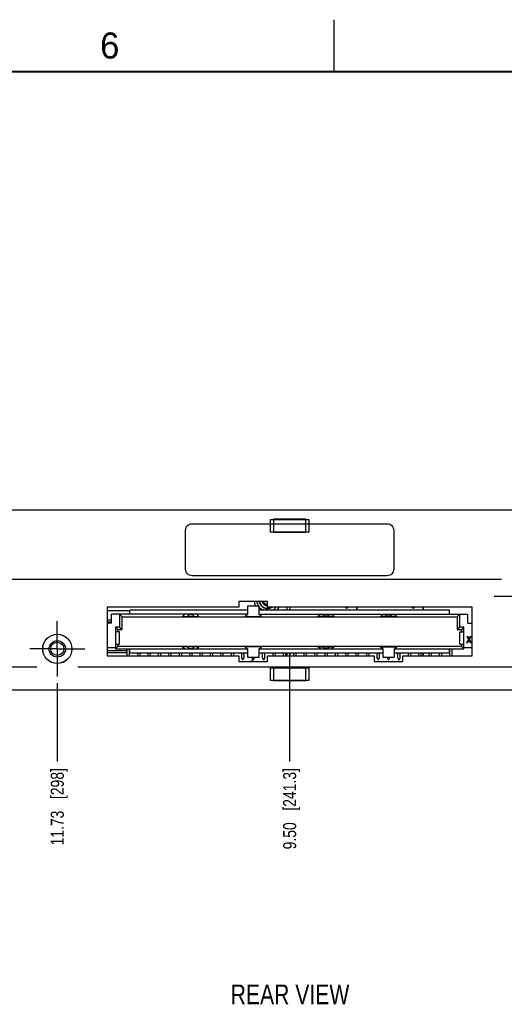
# Model space of a CAD drawing. Header units: inches. Extents: x 0 to 34, y 0 to 22.
# Tile 37 of 78: x 9.7 to 14.4, y 12.5 to 22. Entities that reach past the tile are written whole.
import ezdxf

# ---------------------------------------------------------------- set-up
doc = ezdxf.new("R2010")
doc.units = ezdxf.units.IN
doc.header["$LTSCALE"] = 1.87
doc.header["$MEASUREMENT"] = 0
doc.linetypes.add('CENTER', pattern=[0.6, 0.375, -0.075, 0.075, -0.075])
doc.layers.get('0').update_dxf_attribs({"linetype": 'CONTINUOUS'})
for name, color, linetype in [('02___PRT_ALL_AXES', 7, 'CONTINUOUS'), ('DETAIL', 7, 'CONTINUOUS'), ('DIMENSIONS', 7, 'CONTINUOUS')]:
    doc.layers.add(name, color=color, linetype=linetype)
doc.styles.get("Standard").update_dxf_attribs({"font": 'txt', "width": 0.8})
doc.styles.add('TEXTSTYLE_2', font='txt')
doc.dimstyles.new('DIMSTYLE_2', dxfattribs={"dimtxt": 0.125, "dimasz": 0.18, "dimexe": 0.125, "dimexo": 0.0625, "dimgap": 0.09, "dimtad": 0, "dimtih": 1, "dimtoh": 1, "dimzin": 4, "dimdsep": 46, "dimtxsty": 'STANDARD', "dimblk": '_FILLED', "dimblk1": '_FILLED', "dimblk2": '_FILLED', "dimcen": 0.09, "dimadec": 0, "dimazin": 0, "dimtp": 0.001, "dimtm": 0.001, "dimtfac": 1, "dimtofl": 0, "dimtmove": 0, "dimatfit": 3, "dimldrblk": '_FILLED', "dimfxl": 1, "dimtolj": 1, "dimtzin": 4, "dimarcsym": 0})

# ---------------------------------------------------------------- blocks, each defined once
blk = doc.blocks.new('*D42')
at = {"layer": 'DIMENSIONS', "color": 2, "linetype": 'CONTINUOUS'}
blk.add_line((3.9435, 15.6128), (3.9435, 14.8748), dxfattribs=at)
at = {"layer": 'DIMENSIONS', "color": 2, "linetype": 'CONTINUOUS', "insert": (3.881, 14.8123), "char_height": 0.125, "width": 1.325, "attachment_point": 3, "rotation": 90, "line_spacing_factor": 0.9}
blk.add_mtext('17.88{\\Ftxt.shx;\\W1.000000;\\H0.125000; }[454.1]', dxfattribs=at)
blk = doc.blocks.new('_FILLED')
at = {"color": 0, "linetype": 'BYBLOCK'}
blk.add_solid([(0, 0), (-1, 0.174), (-1, -0.174)], dxfattribs=at)
blk = doc.blocks.new('*D43')
at = {"layer": 'DIMENSIONS', "color": 2, "linetype": 'CONTINUOUS'}
blk.add_line((12.3225, 15.9176), (12.3225, 14.8748), dxfattribs=at)
at = {"layer": 'DIMENSIONS', "color": 2, "linetype": 'CONTINUOUS', "insert": (12.26, 14.8123), "char_height": 0.125, "width": 1.225, "attachment_point": 3, "rotation": 90, "line_spacing_factor": 0.9}
blk.add_mtext('9.50{\\Ftxt.shx;\\W1.000000;\\H0.125000; }[241.3]', dxfattribs=at)
blk = doc.blocks.new('*D47')
at = {"layer": 'DIMENSIONS', "color": 2, "linetype": 'CONTINUOUS'}
blk.add_line((6.8226, 16.6067), (6.8226, 14.8748), dxfattribs=at)
at = {"layer": 'DIMENSIONS', "color": 2, "linetype": 'CONTINUOUS', "insert": (6.7601, 14.8123), "char_height": 0.125, "width": 1.425, "attachment_point": 3, "rotation": 90, "line_spacing_factor": 0.9}
blk.add_mtext('2X 15.00{\\Ftxt.shx;\\W1.000000;\\H0.125000; }[381]', dxfattribs=at)
blk = doc.blocks.new('*D50')
at = {"layer": 'DIMENSIONS', "color": 2, "linetype": 'CONTINUOUS'}
blk.add_line((6.1575, 17.1042), (6.1575, 17.9798), dxfattribs=at)
at = {"layer": 'DIMENSIONS', "color": 2, "linetype": 'CONTINUOUS', "insert": (6.095, 18.0423), "char_height": 0.125, "width": 1.325, "attachment_point": 1, "rotation": 90, "line_spacing_factor": 0.9}
blk.add_mtext('15.67{\\Ftxt.shx;\\W1.000000;\\H0.125000; }[397.9]', dxfattribs=at)
blk = doc.blocks.new('*D51')
at = {"layer": 'DIMENSIONS', "color": 2, "linetype": 'CONTINUOUS'}
blk.add_line((15.8148, 15.9573), (22.51, 15.9573), dxfattribs=at)
at = {"layer": 'DIMENSIONS', "color": 2, "linetype": 'CONTINUOUS', "insert": (22.5725, 16.0198), "char_height": 0.125, "width": 1.325, "attachment_point": 1, "line_spacing_factor": 0.9}
blk.add_mtext('3X (.40{\\Ftxt.shx;\\W1.000000;\\H0.125000; }[10])', dxfattribs=at)
blk = doc.blocks.new('*D52')
at = {"layer": 'DIMENSIONS', "color": 2, "linetype": 'CONTINUOUS'}
blk.add_line((20.2775, 16.4613), (22.51, 16.4613), dxfattribs=at)
at = {"layer": 'DIMENSIONS', "color": 2, "linetype": 'CONTINUOUS', "insert": (22.5725, 16.5238), "char_height": 0.125, "width": 1.525, "attachment_point": 1, "line_spacing_factor": 0.9}
blk.add_mtext('3X (.90{\\Ftxt.shx;\\W1.000000;\\H0.125000; }[22.8])', dxfattribs=at)
blk = doc.blocks.new('*D56')
at = {"layer": 'DIMENSIONS', "color": 2, "linetype": 'CONTINUOUS'}
blk.add_line((10.0905, 15.6293), (10.0905, 14.8748), dxfattribs=at)
at = {"layer": 'DIMENSIONS', "color": 2, "linetype": 'CONTINUOUS', "insert": (10.028, 14.8123), "char_height": 0.125, "width": 1.125, "attachment_point": 3, "rotation": 90, "line_spacing_factor": 0.9}
blk.add_mtext('11.73{\\Ftxt.shx;\\W1.000000;\\H0.125000; }[298]', dxfattribs=at)
blk = doc.blocks.new('*D57')
at = {"layer": 'DIMENSIONS', "color": 2, "linetype": 'CONTINUOUS'}
blk.add_line((9.0535, 16.1333), (9.0535, 14.8748), dxfattribs=at)
at = {"layer": 'DIMENSIONS', "color": 2, "linetype": 'CONTINUOUS', "insert": (8.991, 14.8123), "char_height": 0.125, "width": 1.325, "attachment_point": 3, "rotation": 90, "line_spacing_factor": 0.9}
blk.add_mtext('12.77{\\Ftxt.shx;\\W1.000000;\\H0.125000; }[324.3]', dxfattribs=at)
blk = doc.blocks.new('*D58')
at = {"layer": 'DIMENSIONS', "color": 2, "linetype": 'CONTINUOUS'}
blk.add_line((4.5905, 15.6293), (4.5905, 14.8748), dxfattribs=at)
at = {"layer": 'DIMENSIONS', "color": 2, "linetype": 'CONTINUOUS', "insert": (4.528, 14.8123), "char_height": 0.125, "width": 1.325, "attachment_point": 3, "rotation": 90, "line_spacing_factor": 0.9}
blk.add_mtext('17.23{\\Ftxt.shx;\\W1.000000;\\H0.125000; }[437.7]', dxfattribs=at)

msp = doc.modelspace()

# ---------------------------------------------------------------- linework, layer by layer
at = {"color": 2, "linetype": 'CONTINUOUS'}
msp.add_line((12.75, 21.5), (12.75, 22), dxfattribs=at)
at = {"color": 7, "linetype": 'CONTINUOUS'}
for p, q in [((3.01, 17.2923), (21.635, 17.2923)), ((12.1375, 17.0793), (12.1375, 17.2003)), ((12.1375, 17.2003), (12.5075, 17.2003)), ((12.1665, 17.2023), (12.1665, 17.0773)), ((12.4785, 17.2023), (12.1665, 17.2023)), ((12.4785, 17.0773), (12.4785, 17.2023)), ((12.5075, 17.2003), (12.5075, 17.0793)), ((12.5075, 17.0793), (12.1375, 17.0793)), ((12.1665, 17.0773), (12.4785, 17.0773)), ((12.2665, 17.0773), (12.2665, 17.0793)), ((12.3785, 17.0773), (12.3785, 17.0793)), ((11.835, 16.4118), (11.835, 16.3568)), ((12.11, 16.4118), (11.835, 16.4118)), ((11.9162, 16.3673), (11.9162, 16.2882)), ((12.0307, 16.3673), (11.9162, 16.3673)), ((11.9865, 16.3873), (11.9865, 16.4118)), ((12.0307, 16.2882), (12.0307, 16.3673)), ((12.11, 16.3568), (12.11, 16.4118)), ((10.5705, 16.3568), (10.5705, 15.8898)), ((11.835, 16.3568), (10.5705, 16.3568)), ((10.5705, 16.3253), (10.787, 16.3253)), ((10.6099, 16.2045), (10.6099, 16.2892)), ((11.9162, 16.2892), (10.6099, 16.2892)), ((10.6886, 16.2892), (10.6886, 16.1671)), ((10.6886, 16.2892), (10.7122, 16.2655)), ((10.7122, 16.1435), (10.7122, 16.2655)), ((10.7122, 16.2655), (13.9327, 16.2655)), ((10.787, 16.2892), (10.787, 16.3285)), ((11.9162, 16.3285), (10.787, 16.3285)), ((11.3162, 16.2892), (11.2945, 16.2675)), ((11.2945, 16.2675), (11.4504, 16.2675)), ((11.3512, 16.2852), (11.341, 16.2675)), ((11.3937, 16.2852), (11.3512, 16.2852)), ((11.404, 16.2675), (11.3937, 16.2852)), ((11.4504, 16.2675), (11.4288, 16.2892)), ((11.9162, 16.2892), (11.8945, 16.2675)), ((11.8945, 16.2675), (12.0514, 16.2675)), ((11.9162, 16.2882), (11.8955, 16.2675)), ((12.0307, 16.3296), (12.0325, 16.3285)), ((13.8579, 16.3285), (12.0307, 16.3285)), ((12.0307, 16.2892), (14.0351, 16.2892)), ((12.0514, 16.2675), (12.0307, 16.2882)), ((14.0745, 16.3568), (12.11, 16.3568)), ((12.1904, 16.3285), (12.2086, 16.339)), ((12.2994, 16.3285), (12.2994, 16.3568)), ((12.5945, 16.2675), (12.6162, 16.2892)), ((12.7504, 16.2675), (12.5945, 16.2675)), ((12.6512, 16.2852), (12.641, 16.2675)), ((12.6937, 16.2852), (12.6512, 16.2852)), ((12.704, 16.2675), (12.6937, 16.2852)), ((12.7288, 16.2892), (12.7504, 16.2675)), ((13.1945, 16.2675), (13.2162, 16.2892)), ((13.3504, 16.2675), (13.1945, 16.2675)), ((13.2512, 16.2852), (13.241, 16.2675)), ((13.2937, 16.2852), (13.2512, 16.2852)), ((13.304, 16.2675), (13.2937, 16.2852)), ((13.3288, 16.2892), (13.3504, 16.2675)), ((13.8579, 16.2892), (13.8579, 16.3285)), ((13.9563, 16.2892), (13.9327, 16.2655)), ((13.9327, 16.2655), (13.9327, 16.1435)), ((13.9563, 16.1671), (13.9563, 16.2892)), ((14.0351, 16.2045), (14.0351, 16.2892)), ((14.0745, 15.8898), (14.0745, 16.3568)), ((10.6099, 16.2323), (10.5705, 16.2323)), ((10.6099, 16.2123), (10.5705, 16.2123)), ((10.6099, 16.2045), (10.5705, 16.2045)), ((14.0351, 16.2045), (14.0745, 16.2045)), ((10.6492, 16.1671), (10.6492, 15.9565)), ((10.6492, 16.1671), (10.6729, 16.1435)), ((10.6886, 16.1671), (10.6492, 16.1671)), ((10.6886, 16.1199), (10.6492, 16.1199)), ((10.6729, 16.1199), (10.6729, 16.1435)), ((10.6729, 16.1435), (10.7122, 16.1435)), ((10.6886, 16.1671), (10.7122, 16.1435)), ((10.6886, 16.0037), (10.6886, 16.1199)), ((13.9563, 16.1671), (13.9327, 16.1435)), ((13.9327, 16.1435), (13.9721, 16.1435)), ((13.9957, 16.1671), (13.9563, 16.1671)), ((13.9563, 16.1199), (13.9957, 16.1199)), ((13.9563, 16.0037), (13.9563, 16.1199)), ((13.9957, 16.1671), (13.9721, 16.1435)), ((13.9721, 16.1435), (13.9721, 16.1199)), ((13.9957, 15.9565), (13.9957, 16.1671)), ((10.6492, 16.0037), (10.6886, 16.0037)), ((10.6729, 15.9801), (10.6729, 16.0037)), ((13.9563, 16.0037), (13.9957, 16.0037)), ((13.9721, 16.0037), (13.9721, 15.9801)), ((14.0406, 16.0458), (14.0224, 16.0155)), ((14.0326, 16.0155), (14.0224, 16.0155)), ((14.0236, 16.0746), (14.0338, 16.0746)), ((14.0236, 16.0746), (14.0406, 16.0458)), ((14.0326, 16.0155), (14.0455, 16.0375)), ((14.0455, 16.0541), (14.0338, 16.0746)), ((14.0573, 16.0746), (14.0455, 16.0541)), ((14.0455, 16.0375), (14.0585, 16.0155)), ((14.0505, 16.0458), (14.0674, 16.0746)), ((14.0686, 16.0155), (14.0505, 16.0458)), ((14.0573, 16.0746), (14.0674, 16.0746)), ((14.0686, 16.0155), (14.0585, 16.0155)), ((10.6492, 15.9683), (10.5705, 15.9683)), ((10.5705, 15.9423), (10.7597, 15.9423)), ((10.5705, 15.9223), (10.7597, 15.9223)), ((10.5705, 15.8898), (11.835, 15.8898)), ((10.6729, 15.9801), (10.6492, 15.9565)), ((10.6492, 15.9565), (11.9162, 15.9565)), ((13.9721, 15.9801), (10.6729, 15.9801)), ((10.7597, 15.9565), (10.7597, 15.8898)), ((10.7853, 15.8898), (10.7853, 15.9565)), ((10.7853, 15.9423), (10.787, 15.9423)), ((10.7853, 15.9223), (10.787, 15.9223)), ((10.787, 15.9171), (10.787, 15.9565)), ((11.9162, 15.9171), (10.787, 15.9171)), ((10.8597, 15.9171), (10.8597, 15.8898)), ((10.8853, 15.8898), (10.8853, 15.9171)), ((10.9597, 15.9171), (10.9597, 15.8898)), ((10.9853, 15.8898), (10.9853, 15.9171)), ((11.0597, 15.9171), (11.0597, 15.8898)), ((11.0853, 15.8898), (11.0853, 15.9171)), ((11.1597, 15.9171), (11.1597, 15.8898)), ((11.1853, 15.8898), (11.1853, 15.9171)), ((11.2597, 15.9171), (11.2597, 15.8898)), ((11.2853, 15.8898), (11.2853, 15.9171)), ((11.2945, 15.9781), (11.3162, 15.9565)), ((11.4504, 15.9781), (11.2945, 15.9781)), ((11.341, 15.9781), (11.3512, 15.9604)), ((11.3512, 15.9604), (11.3937, 15.9604)), ((11.3597, 15.9171), (11.3597, 15.8898)), ((11.3853, 15.8898), (11.3853, 15.9171)), ((11.3937, 15.9604), (11.404, 15.9781)), ((11.4288, 15.9565), (11.4504, 15.9781)), ((11.4597, 15.9171), (11.4597, 15.8898)), ((11.4853, 15.8898), (11.4853, 15.9171)), ((11.5597, 15.9171), (11.5597, 15.8898)), ((11.5853, 15.8898), (11.5853, 15.9171)), ((11.6597, 15.9171), (11.6597, 15.8898)), ((11.6853, 15.8898), (11.6853, 15.9171)), ((11.7597, 15.9171), (11.7597, 15.8898)), ((11.7853, 15.8898), (11.7853, 15.9171)), ((11.835, 15.8898), (11.835, 15.8348)), ((11.8597, 15.9171), (11.8597, 15.8748)), ((11.8853, 15.8748), (11.8853, 15.9171)), ((11.8945, 15.9781), (11.9162, 15.9565)), ((12.0514, 15.9781), (11.8945, 15.9781)), ((11.8955, 15.9781), (11.9162, 15.9575)), ((11.9162, 15.9575), (11.9162, 15.8783)), ((12.0307, 15.9575), (12.0514, 15.9781)), ((12.0307, 15.8783), (12.0307, 15.9575)), ((12.0307, 15.9565), (13.2162, 15.9565)), ((13.2162, 15.9171), (12.0307, 15.9171)), ((12.0597, 15.9171), (12.0597, 15.8748)), ((12.0853, 15.8748), (12.0853, 15.9171)), ((12.11, 15.8348), (12.11, 15.8898)), ((12.11, 15.8898), (13.135, 15.8898)), ((12.1597, 15.9171), (12.1597, 15.8898)), ((12.1853, 15.8898), (12.1853, 15.9171)), ((12.2597, 15.9171), (12.2597, 15.8898)), ((12.2853, 15.8898), (12.2853, 15.9171)), ((12.2994, 15.8898), (12.2994, 15.9171)), ((12.3597, 15.9171), (12.3597, 15.8898)), ((12.3853, 15.8898), (12.3853, 15.9171)), ((12.4597, 15.9171), (12.4597, 15.8898)), ((12.4853, 15.8898), (12.4853, 15.9171)), ((12.5597, 15.9171), (12.5597, 15.8898)), ((12.5853, 15.8898), (12.5853, 15.9171)), ((12.5945, 15.9781), (12.7504, 15.9781)), ((12.6162, 15.9565), (12.5945, 15.9781)), ((12.641, 15.9781), (12.6512, 15.9604)), ((12.6512, 15.9604), (12.6937, 15.9604)), ((12.6597, 15.9171), (12.6597, 15.8898)), ((12.6853, 15.8898), (12.6853, 15.9171)), ((12.6937, 15.9604), (12.704, 15.9781)), ((12.7504, 15.9781), (12.7288, 15.9565)), ((12.7597, 15.9171), (12.7597, 15.8898)), ((12.7853, 15.8898), (12.7853, 15.9171)), ((12.8597, 15.9171), (12.8597, 15.8898)), ((12.8853, 15.8898), (12.8853, 15.9171)), ((12.9597, 15.9171), (12.9597, 15.8898)), ((12.9853, 15.8898), (12.9853, 15.9171)), ((13.0597, 15.9171), (13.0597, 15.8898)), ((13.0853, 15.8898), (13.0853, 15.9171)), ((13.135, 15.8898), (13.135, 15.8348)), ((13.1597, 15.9171), (13.1597, 15.8748)), ((13.1853, 15.8748), (13.1853, 15.9171)), ((13.1945, 15.9781), (13.3514, 15.9781)), ((13.2162, 15.9565), (13.1945, 15.9781)), ((13.1955, 15.9781), (13.2162, 15.9575)), ((13.2162, 15.9575), (13.2162, 15.8783)), ((13.3307, 15.9575), (13.3514, 15.9781)), ((13.3307, 15.8783), (13.3307, 15.9575)), ((13.3307, 15.9565), (13.9957, 15.9565)), ((13.8579, 15.9171), (13.3307, 15.9171)), ((13.3597, 15.9171), (13.3597, 15.8748)), ((13.3853, 15.8748), (13.3853, 15.9171)), ((13.41, 15.8898), (14.0745, 15.8898)), ((13.41, 15.8348), (13.41, 15.8898)), ((13.4597, 15.9171), (13.4597, 15.8898)), ((13.4853, 15.8898), (13.4853, 15.9171)), ((13.5597, 15.9171), (13.5597, 15.8898)), ((13.5853, 15.8898), (13.5853, 15.9171)), ((13.6597, 15.9171), (13.6597, 15.8898)), ((13.6853, 15.8898), (13.6853, 15.9171)), ((13.7597, 15.9171), (13.7597, 15.8898)), ((13.7853, 15.8898), (13.7853, 15.9171)), ((13.8579, 15.9171), (13.8579, 15.9565)), ((13.8597, 15.9565), (13.8597, 15.8898)), ((13.8853, 15.8898), (13.8853, 15.9565)), ((13.9721, 15.9801), (13.9957, 15.9565)), ((14.0745, 15.9683), (13.9957, 15.9683)), ((11.835, 15.8348), (12.11, 15.8348)), ((11.8603, 15.8717), (11.8652, 15.8601)), ((11.8797, 15.8601), (11.8846, 15.8717)), ((11.9162, 15.8783), (12.0307, 15.8783)), ((11.9597, 15.8783), (11.9597, 15.8748)), ((11.9603, 15.8717), (11.9652, 15.8601)), ((11.9797, 15.8601), (11.9846, 15.8717)), ((11.9853, 15.8748), (11.9853, 15.8783)), ((12.0603, 15.8717), (12.0652, 15.8601)), ((12.0797, 15.8601), (12.0846, 15.8717)), ((13.135, 15.8348), (13.41, 15.8348)), ((13.1603, 15.8717), (13.1652, 15.8601)), ((13.1797, 15.8601), (13.1846, 15.8717)), ((13.2162, 15.8783), (13.3307, 15.8783)), ((13.2597, 15.8783), (13.2597, 15.8748)), ((13.2603, 15.8717), (13.2652, 15.8601)), ((13.2797, 15.8601), (13.2846, 15.8717)), ((13.2853, 15.8748), (13.2853, 15.8783)), ((13.3603, 15.8717), (13.3652, 15.8601)), ((13.3797, 15.8601), (13.3846, 15.8717)), ((12.1375, 15.7753), (12.5075, 15.7753)), ((12.1375, 15.6543), (12.1375, 15.7753)), ((12.4785, 15.7773), (12.1665, 15.7773)), ((12.1665, 15.7773), (12.1665, 15.6523)), ((12.2665, 15.7773), (12.2665, 15.7753)), ((12.3785, 15.7773), (12.3785, 15.7753)), ((12.4785, 15.6523), (12.4785, 15.7773)), ((12.5075, 15.7753), (12.5075, 15.6543)), ((12.5075, 15.6543), (12.1375, 15.6543)), ((12.1665, 15.6523), (12.4785, 15.6523)), ((21.635, 15.5623), (3.01, 15.5623))]:
    msp.add_line(p, q, dxfattribs=at)
at = {"color": 40, "linetype": 'CONTINUOUS'}
for p, q in [((11.3845, 17.1592), (13.2605, 17.1592)), ((11.3225, 16.7212), (11.3225, 17.0972)), ((13.3225, 17.0972), (13.3225, 16.7212)), ((13.2605, 16.6592), (11.3845, 16.6592)), ((9.6107, 16.6256), (14.3565, 16.6256)), ((9.8935, 15.7806), (9.6107, 15.7806)), ((14.9107, 15.7806), (10.2875, 15.7806))]:
    msp.add_line(p, q, dxfattribs=at)
at = {"color": 7, "linetype": 'CONTINUOUS', "const_width": 0.02}
msp.add_lwpolyline([(33.5, 21.5), (0.5, 21.5)], dxfattribs=at)
at = {"color": 7, "linetype": 'CONTINUOUS'}
for radius in [0.1402, 0.0787, 0.0636]:
    msp.add_circle((10.0905, 15.9573), radius, dxfattribs=at)
for centre, radius, start, end in [((12.1115, 16.4273), 0.1313, 197.75279, 207.20201), ((12.1115, 16.4273), 0.0825, 190.83252, 301.259), ((12.1115, 16.4273), 0.0796, 191.22463, 297.68253), ((12.1115, 16.4273), 0.056, 196.07221, 268.46122), ((12.1115, 16.4273), 0.0435, 200.88465, 268.02303), ((12.1115, 16.4273), 0.1313, 317.75279, 327.49897), ((11.8676, 15.8748), 0.00787, 180, 203), ((11.8725, 15.8632), 0.00787, 203, 337), ((11.8774, 15.8748), 0.00787, 337, 360), ((11.9195, 15.8913), 0.062, 294.23779, 325.035), ((11.9676, 15.8748), 0.00787, 180, 203), ((11.9725, 15.8632), 0.00787, 203, 337), ((11.9774, 15.8748), 0.00787, 337, 360), ((12.0676, 15.8748), 0.00787, 180, 203), ((12.0725, 15.8632), 0.00787, 203, 337), ((12.0774, 15.8748), 0.00787, 337, 360), ((13.1676, 15.8748), 0.00787, 180, 203), ((13.1725, 15.8632), 0.00787, 203, 337), ((13.1774, 15.8748), 0.00787, 337, 360), ((13.2676, 15.8748), 0.00787, 180, 203), ((13.2725, 15.8632), 0.00787, 203, 337), ((13.2774, 15.8748), 0.00787, 337, 360), ((13.3676, 15.8748), 0.00787, 180, 203), ((13.3725, 15.8632), 0.00787, 203, 337), ((13.3774, 15.8748), 0.00787, 337, 360)]:
    msp.add_arc(centre, radius, start, end, dxfattribs=at)
at = {"color": 40, "linetype": 'CONTINUOUS'}
for points in [[(11.3225, 17.0972), (11.3225, 17.113), (11.3358, 17.1459), (11.3687, 17.1592), (11.3845, 17.1592)], [(13.2605, 17.1592), (13.2763, 17.1592), (13.3091, 17.1459), (13.3225, 17.113), (13.3225, 17.0972)], [(11.3845, 16.6592), (11.3687, 16.6592), (11.3358, 16.6726), (11.3225, 16.7054), (11.3225, 16.7212)], [(13.3225, 16.7212), (13.3225, 16.7054), (13.3091, 16.6726), (13.2763, 16.6592), (13.2605, 16.6592)]]:
    msp.add_open_spline(points, degree=3, dxfattribs=at)
at = {"layer": '02___PRT_ALL_AXES', "color": 7, "linetype": 'CENTER'}
for p, q in [((14.5535, 16.4613), (14.288, 16.4613)), ((10.0905, 15.9573), (10.0905, 16.2228)), ((10.0905, 15.9573), (9.825, 15.9573)), ((10.0905, 15.9573), (10.0905, 15.6918)), ((10.0905, 15.9573), (10.356, 15.9573))]:
    msp.add_line(p, q, dxfattribs=at)
at = {"layer": '02___PRT_ALL_AXES', "color": 7, "linetype": 'CONTINUOUS'}
for p, q in [((12.3264, 16.3285), (12.3264, 16.3568)), ((12.9664, 16.3285), (12.9664, 16.3568)), ((12.9666, 16.3568), (12.9666, 16.3285)), ((13.6064, 16.3285), (13.6064, 16.3568)), ((13.6066, 16.3568), (13.6066, 16.3285)), ((12.3264, 15.8898), (12.3264, 15.9171)), ((13.6064, 15.8898), (13.6064, 15.9171)), ((13.6066, 15.9171), (13.6066, 15.8898))]:
    msp.add_line(p, q, dxfattribs=at)
msp.add_circle((10.0905, 15.9573), 0.1405, dxfattribs=at)
for centre, radius, start, end in [((12.1115, 16.4273), 0.1065, 188.39598, 214.33209), ((12.1115, 16.4273), 0.1065, 220, 248.2449), ((12.1115, 16.4273), 0.1065, 291.7551, 318.50207), ((12.8715, 16.3673), 0.0175, 216.8434, 323.1566), ((13.5115, 16.3673), 0.0175, 216.8434, 323.1566)]:
    msp.add_arc(centre, radius, start, end, dxfattribs=at)

# ---------------------------------------------------------------- texts
at = {"color": 2, "linetype": 'CONTINUOUS', "insert": (10.5012, 21.8772), "char_height": 0.25, "width": 0.25, "attachment_point": 1, "line_spacing_factor": 0.9, "style": 'TEXTSTYLE_2'}
msp.add_mtext('6', dxfattribs=at)
at = {"layer": 'DETAIL', "color": 2, "linetype": 'CONTINUOUS', "insert": (11.7555, 12.7337), "char_height": 0.19, "width": 1.368, "attachment_point": 1, "line_spacing_factor": 0.9}
msp.add_mtext('REAR VIEW', dxfattribs=at)

# ---------------------------------------------------------------- dimensions: what is measured, and where the dimension line sits
at = {"layer": 'DIMENSIONS', "color": 2, "linetype": 'CONTINUOUS'}
for feature_location, offset, origin, picture, middle in [((6.1574735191, 17.1041597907), (0, 0.8756299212), (21.8224735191, 17.0416597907), '*D50', (6.1574735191, 18.7047897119)), ((9.0535, 16.1333), (0, -1.2585), (21.8225, 16.1958), '*D57', (9.0535, 14.1498)), ((12.3225, 15.9176), (0, -1.0428), (21.8225, 15.9801), '*D43', (12.3225, 14.1998)), ((3.9435, 15.6128), (0, -0.738), (21.8225, 15.6753), '*D42', (3.9435, 14.1498)), ((4.5905, 15.6293), (0, -0.7545), (21.8225, 15.6918), '*D58', (4.5905, 14.1498)), ((10.0905, 15.6293), (0, -0.7545), (21.8225, 15.6918), '*D56', (10.0905, 14.2498))]:
    dim = msp.add_ordinate_dim(feature_location=feature_location, offset=offset, dtype=1, origin=origin, dimstyle='DIMSTYLE_2', override={"dimtad": 1, "dimtih": 0, "dimtoh": 0}, dxfattribs=at)
    dim.commit()
    dim.dimension.update_dxf_attribs({"geometry": picture, "text_midpoint": middle})
for feature_location, offset, dtype, origin, text, picture, middle in [((6.8226, 16.6067), (0, -1.7319), 1, (21.8225, 16.6692), '2X <>', '*D47', (6.8226, 14.0998)), ((20.2775, 16.4613), (2.2324, 0), 0, (8.788, 15.5623), '3X (<>)', '*D52', (23.335, 16.4613)), ((15.8147601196, 15.9572897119), (6.6952133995, 0), 0, (4.3249735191, 15.5622897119), '3X (<>)', '*D51', (23.2349735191, 15.9572897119))]:
    dim = msp.add_ordinate_dim(feature_location=feature_location, offset=offset, dtype=dtype, origin=origin, text=text, dimstyle='DIMSTYLE_2', override={"dimtad": 1, "dimtih": 0, "dimtoh": 0}, dxfattribs=at)
    dim.commit()
    dim.dimension.update_dxf_attribs({"geometry": picture, "text_midpoint": middle})

doc.saveas('drawing.dxf')
